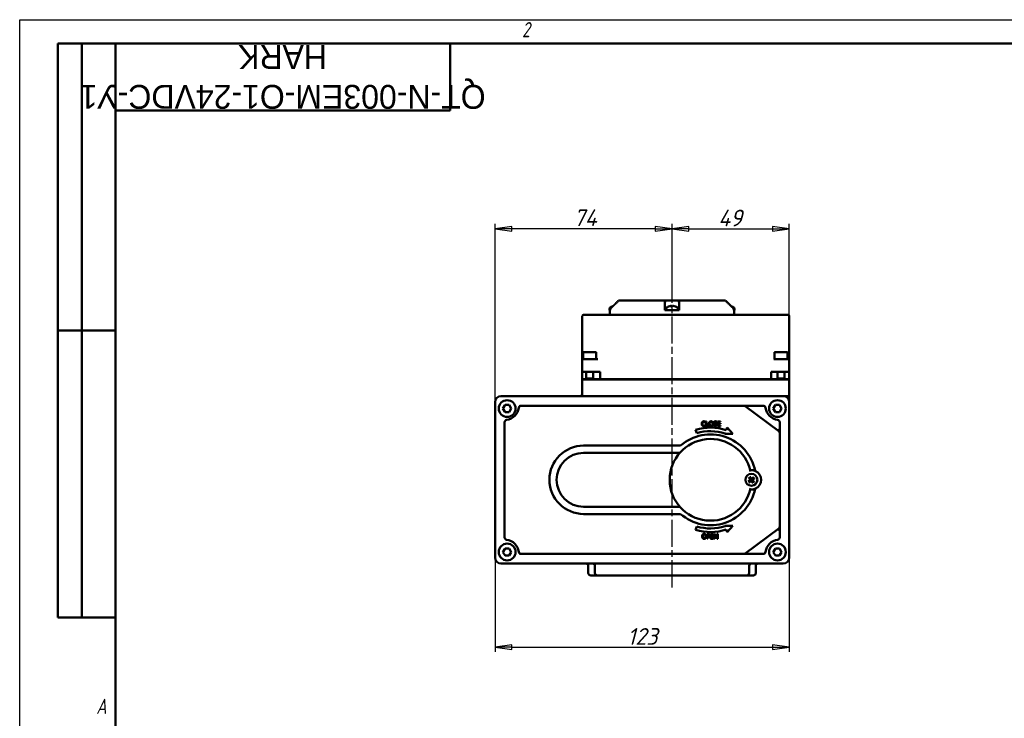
# Model space of a CAD drawing. Header units: millimetres. Extents: x 0 to 840, y 0 to 594.
# Tile 8 of 10: x 0 to 412, y 302 to 594. Entities that reach past the tile are written whole.
import ezdxf
from ezdxf.enums import TextEntityAlignment as Align

# ---------------------------------------------------------------- set-up
doc = ezdxf.new("R2018")
doc.units = ezdxf.units.MM
doc.header["$LTSCALE"] = 2
doc.linetypes.add('CHAIN', pattern=[0.7087, 0.4724, -0.0591, 0.1181, -0.0591])
for name, color, linetype, lineweight in [('Видимый контур (ГОСТ)', 7, 'Continuous', 50), ('Кромка (ГОСТ)', 7, 'Continuous', 50), ('Линия резьбы (ГОСТ)', 7, 'Continuous', 25), ('Обозначение (ГОСТ)', 7, 'Continuous', 25), ('Осевая линия (ГОСТ)', 7, 'Continuous', 25), ('Размер (ГОСТ)', 7, 'Continuous', 25), ('Эскизная геометрия (ГОСТ)', 7, 'Continuous', 50)]:
    doc.layers.add(name, color=color, linetype=linetype, lineweight=lineweight)
doc.styles.add('Альтернативный текст (ГОСТ)', font='arial.ttf', dxfattribs={"width": 0.8})
doc.styles.add('Обычный текст (ГОСТ)', font='GOST Common Italic.ttf')
doc.styles.add('Стиль текста110', font='GOST Common Italic.ttf', dxfattribs={"width": 0.8})
doc.styles.add('Стиль текста112', font='GOST Common Italic.ttf', dxfattribs={"width": 0.8})
doc.dimstyles.new('Обычный (ГОСТ)', dxfattribs={"dimscale": 2, "dimtxt": 3.5, "dimasz": 3.5, "dimexe": 1, "dimexo": 0, "dimgap": 0.5, "dimtad": 1, "dimtxsty": 'Обычный текст (ГОСТ)', "dimblk": 'Filled-1', "dimcen": 0.09, "dimdle": 15, "dimclrd": 256, "dimclre": 256, "dimclrt": 256, "dimazin": 2, "dimtfac": 0.714286, "dimtdec": 3, "dimtmove": 0, "dimatfit": 3, "dimfxl": 1, "dimtolj": 1, "dimlwd": 25, "dimlwe": 25, "dimarcsym": 0})

# ---------------------------------------------------------------- blocks, each defined once
blk = doc.blocks.new('Рамки ГОСТ - Рамка')
at = {"layer": 'Кромка (ГОСТ)', "lineweight": 25}
for p, q in [((0, 0), (0, 297)), ((0, 297), (420, 297))]:
    blk.add_line(p, q, dxfattribs=at)
at = {"layer": 'Кромка (ГОСТ)'}
for p, q in [((415, 292), (20, 292)), ((20, 292), (20, 5))]:
    blk.add_line(p, q, dxfattribs=at)
at = {"layer": 'Кромка (ГОСТ)', "char_height": 3.17, "attachment_point": 1, "style": 'Альтернативный текст (ГОСТ)'}
for s, insert, width in [('\\fGOST Common|b0|i1;{\\H3.1700;2}', (105, 296.5), 5.2328), ('\\fGOST Common|b0|i1;{\\H3.1700;A}', (16, 155), 5.1335)]:
    blk.add_mtext(s, dxfattribs=dict(at, insert=insert, width=width))
blk = doc.blocks.new('ГОСТ - Доп. графы 2')
at = {"layer": 'Эскизная геометрия (ГОСТ)'}
for p, q in [((-12, 0), (-12, 120)), ((-12, 120), (0, 120)), ((-7, 0), (-7, 120)), ((-12, 60), (0, 60)), ((0, 0), (-12, 0))]:
    blk.add_line(p, q, dxfattribs=at)
at = {"layer": 'Обозначение (ГОСТ)', "style": 'Стиль текста112'}
for tag, p in [('Первичная_применяемость', (-3.65, 90.03)), ('Справочный_номер', (-3.55, 30.02))]:
    blk.add_attdef(tag, text='', height=3.17, rotation=90, dxfattribs=at).set_placement(p, align=Align.MIDDLE_CENTER)
blk = doc.blocks.new('ГОСТ - Доп. графы 3')
at = {"layer": 'Эскизная геометрия (ГОСТ)'}
for p, q in [((0, 0), (70, 0)), ((70, 0), (70, -14)), ((70, -14), (0, -14))]:
    blk.add_line(p, q, dxfattribs=at)
at = {"layer": 'Обозначение (ГОСТ)', "style": 'Стиль текста110'}
blk.add_attdef('ОБОЗНАЧЕНИЕ', text='', height=5, rotation=180, dxfattribs=at).set_placement((34.94, -6.97), align=Align.MIDDLE_CENTER)
blk = doc.blocks.new('Filled-1')
at = {"color": 0}
for p, q in [((0, 0), (-1, 0.143)), ((-1, 0.143), (-1, -0.143)), ((-1, 0), (0, 0)), ((-1, -0.143), (0, 0))]:
    blk.add_line(p, q, dxfattribs=at)
at = {"color": 0, "flags": 128}
blk.add_lwpolyline([(-1, -0.143), (0, 0), (-1, 0.143), (-1, -0.143)], dxfattribs=at)
at = {"color": 0}
blk.add_solid([(-1, -0.143), (0, 0), (-1, 0.143), (-1, -0.143)], dxfattribs=at)
blk = doc.blocks.new('*D9')
at = {"layer": 'Defpoints', "color": 0, "linetype": 'Continuous', "transparency": 16777216}
for p in [(198.7, 506.57), (272.7, 476.57), (198.7, 434.07)]:
    blk.add_point(p, dxfattribs=at)
at = {"layer": 'Размер (ГОСТ)', "linetype": 'Continuous', "lineweight": 25, "transparency": 16777216}
for p, q in [((198.7, 434.07), (198.7, 508.57)), ((265.7, 506.57), (205.7, 506.57)), ((272.7, 476.57), (272.7, 508.57))]:
    blk.add_line(p, q, dxfattribs=at)
at = {"layer": 'Размер (ГОСТ)', "linetype": 'Continuous', "lineweight": 25, "transparency": 16777216, "xscale": 7, "yscale": 7, "zscale": 7, "rotation": 180}
blk.add_blockref('Filled-1', (198.7, 506.57), dxfattribs=at)
at = {"layer": 'Размер (ГОСТ)', "linetype": 'Continuous', "lineweight": 25, "transparency": 16777216, "xscale": 7, "yscale": 7, "zscale": 7}
blk.add_blockref('Filled-1', (272.7, 506.57), dxfattribs=at)
at = {"layer": 'Размер (ГОСТ)', "linetype": 'Continuous', "lineweight": 25, "transparency": 16777216, "insert": (231.53, 514.66), "char_height": 7, "attachment_point": 1, "style": 'Обычный текст (ГОСТ)'}
blk.add_mtext('\\A1;74', dxfattribs=at)
blk = doc.blocks.new('*D10')
at = {"layer": 'Defpoints', "color": 0, "linetype": 'Continuous', "transparency": 16777216}
for p in [(321.7, 506.57), (272.7, 476.57), (321.7, 470.07)]:
    blk.add_point(p, dxfattribs=at)
at = {"layer": 'Размер (ГОСТ)', "linetype": 'Continuous', "lineweight": 25, "transparency": 16777216}
for p, q in [((272.7, 476.57), (272.7, 508.57)), ((279.7, 506.57), (314.7, 506.57)), ((321.7, 470.07), (321.7, 508.57))]:
    blk.add_line(p, q, dxfattribs=at)
at = {"layer": 'Размер (ГОСТ)', "linetype": 'Continuous', "lineweight": 25, "transparency": 16777216, "xscale": 7, "yscale": 7, "zscale": 7, "rotation": 180}
blk.add_blockref('Filled-1', (272.7, 506.57), dxfattribs=at)
at = {"layer": 'Размер (ГОСТ)', "linetype": 'Continuous', "lineweight": 25, "transparency": 16777216, "xscale": 7, "yscale": 7, "zscale": 7}
blk.add_blockref('Filled-1', (321.7, 506.57), dxfattribs=at)
at = {"layer": 'Размер (ГОСТ)', "linetype": 'Continuous', "lineweight": 25, "transparency": 16777216, "insert": (292.01, 514.57), "char_height": 7, "attachment_point": 1, "style": 'Обычный текст (ГОСТ)'}
blk.add_mtext('\\A1;49', dxfattribs=at)
blk = doc.blocks.new('*D11')
at = {"layer": 'Defpoints', "color": 0, "linetype": 'Continuous', "transparency": 16777216}
for p in [(198.7, 369.07), (321.7, 369.07), (321.7, 331.57)]:
    blk.add_point(p, dxfattribs=at)
at = {"layer": 'Размер (ГОСТ)', "linetype": 'Continuous', "lineweight": 25, "transparency": 16777216}
for p, q in [((198.7, 369.07), (198.7, 329.57)), ((321.7, 369.07), (321.7, 329.57)), ((205.7, 331.57), (314.7, 331.57))]:
    blk.add_line(p, q, dxfattribs=at)
at = {"layer": 'Размер (ГОСТ)', "linetype": 'Continuous', "lineweight": 25, "transparency": 16777216, "xscale": 7, "yscale": 7, "zscale": 7, "rotation": 180}
blk.add_blockref('Filled-1', (198.7, 331.57), dxfattribs=at)
at = {"layer": 'Размер (ГОСТ)', "linetype": 'Continuous', "lineweight": 25, "transparency": 16777216, "xscale": 7, "yscale": 7, "zscale": 7}
blk.add_blockref('Filled-1', (321.7, 331.57), dxfattribs=at)
at = {"layer": 'Размер (ГОСТ)', "linetype": 'Continuous', "lineweight": 25, "transparency": 16777216, "insert": (254.02, 339.57), "char_height": 7, "attachment_point": 1, "style": 'Обычный текст (ГОСТ)'}
blk.add_mtext('\\A1;123', dxfattribs=at)

msp = doc.modelspace()

# ---------------------------------------------------------------- linework, layer by layer
at = {"layer": 'Видимый контур (ГОСТ)'}
for p, q in [((250.366, 476.573), (250.367, 476.573)), ((250.367, 476.573), (269.976, 476.573)), ((269.703, 472.659), (269.703, 473.366)), ((269.976, 476.573), (275.43, 476.573)), ((272.863, 474.081), (272.216, 474.081)), ((272.398, 474.297), (272.417, 474.081)), ((274.119, 474.081), (274.056, 474.081)), ((275.43, 476.573), (295.035, 476.573)), ((275.703, 473.366), (275.703, 472.659)), ((297.701, 474.081), (297.638, 474.081)), ((235.2, 470.073), (235.2, 452.973)), ((243.185, 470.573), (235.7, 470.573)), ((313.716, 470.573), (243.185, 470.573)), ((246.615, 472.973), (246.615, 472.573)), ((246.615, 472.573), (246.708, 472.573)), ((246.7, 470.573), (246.7, 472.573)), ((246.708, 472.573), (246.874, 472.573)), ((246.874, 472.659), (246.874, 472.573)), ((269.703, 472.573), (269.703, 472.659)), ((269.703, 472.573), (272.025, 472.573)), ((270.203, 472.973), (270.203, 472.573)), ((272.025, 472.573), (273.382, 472.573)), ((273.382, 472.573), (275.703, 472.573)), ((275.203, 472.973), (275.203, 472.573)), ((275.703, 472.659), (275.703, 472.573)), ((298.527, 472.573), (298.527, 472.659)), ((298.527, 472.573), (298.691, 472.573)), ((298.691, 472.573), (298.785, 472.573)), ((298.7, 470.573), (298.7, 472.573)), ((298.785, 472.973), (298.785, 472.573)), ((321.2, 470.573), (313.716, 470.573)), ((321.7, 452.973), (321.7, 470.073)), ((235.2, 452.973), (235.2, 451.473)), ((235.514, 454.673), (235.514, 451.973)), ((235.814, 454.973), (240.714, 454.973)), ((241.014, 454.673), (241.014, 451.974)), ((315.514, 454.673), (315.514, 452.047)), ((315.814, 454.973), (320.714, 454.973)), ((321.014, 454.673), (321.014, 451.973)), ((321.7, 451.473), (321.7, 452.973)), ((235.2, 451.473), (235.2, 446.673)), ((235.514, 451.973), (235.7, 451.973)), ((235.7, 451.973), (236.2, 451.973)), ((237.128, 451.973), (236.2, 451.973)), ((237.128, 451.973), (239.4, 451.973)), ((241.681, 451.973), (239.4, 451.973)), ((317.128, 451.973), (315.22, 451.973)), ((317.128, 451.973), (319.4, 451.973)), ((320.7, 451.973), (319.4, 451.973)), ((320.7, 451.973), (321.2, 451.973)), ((321.7, 446.673), (321.7, 451.473)), ((236.2, 446.673), (235.2, 446.673)), ((235.2, 443.673), (235.2, 446.673)), ((236.2, 446.673), (242.7, 446.673)), ((236.764, 446.673), (236.764, 443.573)), ((239.764, 446.673), (239.764, 443.573)), ((242.7, 443.673), (242.7, 446.673)), ((314.2, 443.673), (314.2, 446.673)), ((314.2, 446.673), (320.7, 446.673)), ((316.764, 446.673), (316.764, 443.573)), ((319.764, 446.673), (319.764, 443.573)), ((321.7, 446.673), (320.7, 446.673)), ((321.7, 443.673), (321.7, 446.673)), ((235.2, 443.673), (236.764, 443.673)), ((235.2, 443.573), (236.2, 443.573)), ((235.2, 443.573), (235.2, 437.573)), ((236.2, 443.573), (320.7, 443.573)), ((236.764, 443.973), (239.764, 443.973)), ((239.764, 443.673), (242.7, 443.673)), ((242.7, 443.673), (314.2, 443.673)), ((262.258, 443.573), (262.258, 443.673)), ((296.744, 443.573), (296.744, 443.673)), ((314.2, 443.673), (316.764, 443.673)), ((316.764, 443.973), (319.764, 443.973)), ((319.764, 443.673), (321.7, 443.673)), ((320.7, 443.573), (321.7, 443.573)), ((321.7, 437.573), (321.7, 443.573)), ((319.2, 436.573), (201.2, 436.573)), ((235.2, 437.573), (235.2, 437.518)), ((319.2, 436.573), (321.7, 436.573)), ((321.7, 436.573), (321.7, 437.573)), ((321.7, 434.073), (321.7, 436.573)), ((198.7, 434.073), (198.7, 369.073)), ((202.037, 431.379), (202.903, 432.879)), ((202.903, 432.879), (204.635, 432.879)), ((204.635, 432.879), (205.501, 431.379)), ((231.149, 432.573), (209.629, 432.573)), ((246.856, 432.573), (231.149, 432.573)), ((302.696, 432.573), (246.856, 432.573)), ((310.772, 432.573), (302.696, 432.573)), ((317.3, 421.873), (303.296, 432.373)), ((315.037, 431.379), (315.903, 432.879)), ((315.903, 432.879), (317.635, 432.879)), ((317.635, 432.879), (318.501, 431.379)), ((321.7, 369.073), (321.7, 434.073)), ((202.903, 429.879), (202.037, 431.379)), ((204.635, 429.879), (202.903, 429.879)), ((205.501, 431.379), (204.635, 429.879)), ((315.903, 429.879), (315.037, 431.379)), ((317.635, 429.879), (315.903, 429.879)), ((318.501, 431.379), (317.635, 429.879)), ((202.7, 425.645), (202.7, 377.501)), ((286.617, 425.545), (286.638, 425.545)), ((286.638, 424.453), (286.618, 424.453)), ((286.638, 425.545), (286.638, 425.866)), ((286.638, 424.135), (286.638, 424.453)), ((286.886, 425.999), (286.886, 423.999)), ((287.152, 425.999), (286.886, 425.999)), ((286.886, 423.999), (288.045, 423.999)), ((287.152, 424.236), (287.152, 425.999)), ((288.045, 424.236), (287.152, 424.236)), ((288.045, 423.999), (288.045, 424.236)), ((290.101, 424.453), (290.101, 424.119)), ((290.121, 424.453), (290.101, 424.453)), ((291.364, 425.587), (291.383, 425.587)), ((291.383, 425.587), (291.383, 425.905)), ((292.983, 425.999), (291.732, 425.999)), ((291.732, 425.999), (291.732, 423.999)), ((291.732, 423.999), (292.983, 423.999)), ((291.998, 425.763), (292.983, 425.763)), ((291.998, 425.215), (291.998, 425.763)), ((292.917, 425.215), (291.998, 425.215)), ((291.998, 424.978), (292.917, 424.978)), ((291.998, 424.236), (291.998, 424.978)), ((292.983, 424.236), (291.998, 424.236)), ((292.917, 424.978), (292.917, 425.215)), ((292.983, 425.763), (292.983, 425.999)), ((292.983, 423.999), (292.983, 424.236)), ((317.7, 421.073), (317.7, 425.645)), ((282.525, 422.479), (283.068, 421.083)), ((294.879, 420.98), (294.826, 420.834)), ((294.826, 420.834), (298.124, 420.834)), ((295.797, 423.498), (295.39, 422.383)), ((298.124, 420.834), (295.797, 423.498)), ((317.7, 382.073), (317.7, 421.073)), ((276.29, 415.874), (235.755, 415.874)), ((275.989, 412.874), (235.755, 412.874)), ((235.755, 390.272), (275.989, 390.272)), ((235.755, 387.272), (276.29, 387.272)), ((283.068, 382.063), (282.525, 380.668)), ((287.324, 378.925), (287.324, 376.925)), ((287.826, 378.925), (287.324, 378.925)), ((287.59, 377.897), (287.59, 378.695)), ((287.59, 378.695), (287.81, 378.695)), ((290.092, 378.925), (288.841, 378.925)), ((288.841, 378.925), (288.841, 376.925)), ((289.107, 378.688), (290.092, 378.688)), ((289.107, 378.14), (289.107, 378.688)), ((290.092, 378.688), (290.092, 378.925)), ((290.384, 378.925), (290.384, 376.925)), ((290.762, 378.925), (290.384, 378.925)), ((291.567, 377.341), (290.762, 378.925)), ((291.567, 378.925), (291.567, 377.341)), ((291.815, 378.925), (291.567, 378.925)), ((291.815, 376.925), (291.815, 378.925)), ((298.124, 382.313), (294.826, 382.313)), ((294.826, 382.313), (294.879, 382.167)), ((295.39, 380.764), (295.797, 379.648)), ((295.797, 379.648), (298.124, 382.313)), ((303.296, 370.773), (317.3, 381.273)), ((317.7, 377.501), (317.7, 382.073)), ((287.324, 376.925), (287.59, 376.925)), ((287.771, 377.897), (287.59, 377.897)), ((287.59, 377.67), (287.815, 377.67)), ((287.59, 376.925), (287.59, 377.67)), ((288.841, 376.925), (290.092, 376.925)), ((290.026, 378.14), (289.107, 378.14)), ((289.107, 377.904), (290.026, 377.904)), ((289.107, 377.161), (289.107, 377.904)), ((290.092, 377.161), (289.107, 377.161)), ((290.026, 377.904), (290.026, 378.14)), ((290.092, 376.925), (290.092, 377.161)), ((290.384, 376.925), (290.632, 376.925)), ((290.632, 378.649), (291.517, 376.925)), ((290.632, 376.925), (290.632, 378.649)), ((291.517, 376.925), (291.815, 376.925)), ((202.037, 371.379), (202.903, 372.879)), ((202.903, 369.879), (202.037, 371.379)), ((202.903, 372.879), (204.635, 372.879)), ((204.635, 372.879), (205.501, 371.379)), ((205.501, 371.379), (204.635, 369.879)), ((209.629, 370.573), (232.023, 370.573)), ((232.023, 370.573), (251.072, 370.573)), ((251.072, 370.573), (302.696, 370.573)), ((302.696, 370.573), (310.772, 370.573)), ((315.037, 371.379), (315.903, 372.879)), ((315.903, 369.879), (315.037, 371.379)), ((315.903, 372.879), (317.635, 372.879)), ((317.635, 372.879), (318.501, 371.379)), ((318.501, 371.379), (317.635, 369.879)), ((201.2, 366.573), (319.2, 366.573)), ((204.635, 369.879), (202.903, 369.879)), ((317.635, 369.879), (315.903, 369.879)), ((237.7, 362.573), (237.7, 365.573)), ((240.452, 362.573), (240.452, 365.573)), ((304.949, 362.573), (304.949, 365.573)), ((307.7, 362.573), (307.7, 365.573)), ((241.452, 361.573), (238.7, 361.573)), ((250.811, 361.573), (241.452, 361.573)), ((250.811, 361.573), (257.83, 361.573)), ((287.571, 361.573), (257.83, 361.573)), ((287.571, 361.573), (294.589, 361.573)), ((303.949, 361.573), (294.589, 361.573)), ((306.7, 361.573), (303.949, 361.573))]:
    msp.add_line(p, q, dxfattribs=at)
for centre, radius in [((203.769, 431.379), 3.5), ((316.769, 431.379), 3.5), ((305.887, 401.573), 2.5), ((203.769, 371.379), 3.5), ((316.769, 371.379), 3.5)]:
    msp.add_circle(centre, radius, dxfattribs=at)
for centre, radius, start, end in [((247.615, 472.973), 1, 116.26077, 179.99), ((249.115, 469.933), 4.39, 109.45641, 116.26077), ((247.7, 473.941), 0.14, 97.83375, 109.45641), ((271.203, 472.973), 1, 116.26077, 179.99), ((272.703, 469.933), 4.39, 109.45641, 116.26077), ((271.287, 473.941), 0.14, 97.57679, 109.45641), ((274.119, 473.941), 0.14, 70.54359, 90), ((272.703, 469.933), 4.39, 63.73923, 70.54359), ((274.203, 472.973), 1, 0.01, 63.73923), ((297.701, 473.941), 0.14, 70.54359, 90), ((296.285, 469.933), 4.39, 63.73923, 70.54359), ((297.785, 472.973), 1, 0.01, 63.73923), ((235.7, 470.073), 0.5, 90, 180), ((321.2, 470.073), 0.5, 0, 90), ((235.814, 454.673), 0.3, 90, 180), ((240.714, 454.673), 0.3, 0, 90), ((315.814, 454.673), 0.3, 90, 180), ((320.714, 454.673), 0.3, 0, 90), ((235.7, 451.473), 0.5, 90, 180), ((321.2, 451.473), 0.5, 0, 90), ((201.2, 434.073), 2.5, 90, 180), ((234.2, 437.573), 1, 270, 0), ((319.2, 434.073), 2.5, 0, 90), ((209.629, 431.573), 1, 90, 171.78679), ((302.696, 431.573), 1, 53.13812, 90), ((310.772, 431.573), 1, 8.21321, 90), ((202.7, 432.573), 6, 278.21321, 351.78679), ((317.7, 432.573), 6, 188.21321, 261.78679), ((203.7, 425.645), 1, 98.21321, 180), ((316.7, 425.645), 1, 0, 81.78679), ((288.802, 401.573), 19.002, 11.41313, 131.18393), ((288.802, 401.573), 21.827, 72.43309, 106.71259), ((288.802, 401.573), 20.335, 72.61361, 106.37889), ((316.7, 421.073), 1, 0, 53.13812), ((235.755, 401.573), 14.301, 90, 270), ((288.802, 401.573), 17.085, 11.97381, 348.02619), ((235.755, 401.573), 11.301, 90, 270), ((305.887, 401.573), 4.064, 263.16941, 96.83059), ((305.887, 401.573), 0.935, 204.14148, 230.60542), ((305.887, 401.573), 0.935, 114.14148, 140.60542), ((305.887, 401.573), 0.935, 294.14148, 320.60542), ((305.887, 401.573), 0.935, 24.14148, 50.60542), ((288.802, 401.573), 19.002, 228.81607, 348.58687), ((288.802, 401.573), 21.827, 253.28741, 287.56691), ((288.802, 401.573), 20.335, 253.62111, 287.38639), ((316.7, 382.073), 1, 306.86188, 0), ((203.7, 377.501), 1, 180, 261.78679), ((202.7, 370.573), 6, 8.21321, 81.78679), ((317.7, 370.573), 6, 98.21321, 171.78679), ((316.7, 377.501), 1, 278.21321, 0), ((209.629, 371.573), 1, 188.21321, 270), ((302.696, 371.573), 1, 270, 306.86188), ((310.772, 371.573), 1, 270, 351.78679), ((201.2, 369.073), 2.5, 180, 270), ((236.7, 365.573), 1, 0, 90), ((239.452, 365.573), 1, 0, 90), ((305.949, 365.573), 1, 90, 180), ((308.7, 365.573), 1, 90, 180), ((319.2, 369.073), 2.5, 270, 0), ((238.7, 362.573), 1, 180, 270), ((241.452, 362.573), 1, 180, 270), ((303.949, 362.573), 1, 270, 0), ((306.7, 362.573), 1, 270, 0)]:
    msp.add_arc(centre, radius, start, end, dxfattribs=at)
for centre, major_axis, ratio, start_param, end_param in [((249.12, 469.947), (4.145, -1.436), 0.9957367, 2.1664136, 2.2422488), ((272.708, 469.947), (4.179, -1.334), 0.995806, 1.9853715, 2.2175738), ((272.861, 469.947), (-0.391, 4.37), 0.2071948, 0.0857992, 0.3180015), ((272.865, 469.947), (-0.382, 4.37), 0.0278248, 5.9498025, 6.1764204), ((272.541, 469.947), (0.382, 4.37), 0.0278248, 0.1067649, 0.3389671), ((272.737, 469.947), (1.701, -4.044), 0.9744097, 2.4160646, 2.6482669), ((272.699, 469.947), (-4.179, -1.334), 0.995806, 4.0703362, 4.2978138), ((296.281, 469.947), (-4.168, -1.369), 0.9957836, 4.062047, 4.1328917), ((296.319, 469.947), (1.696, -4.046), 0.9742444, 2.4174339, 2.4680937), ((317.9, 422.673), (-0.6, -0.8), 0.3887885, 4.9960354, 6.2831853), ((305.973, 401.436), (-3.713, -2.336), 0.0871557, 4.8167185, 5.0489208), ((306.006, 401.683), (2.968, -3.231), 0.0871557, 4.3758571, 4.6080594), ((305.777, 401.692), (3.231, 2.968), 0.0871557, 4.3758571, 4.6080594), ((305.75, 401.487), (-2.336, 3.713), 0.0871557, 4.8167185, 5.0489208), ((306.024, 401.659), (2.336, -3.713), 0.0871557, 4.8167185, 5.0489208), ((305.997, 401.454), (-3.231, -2.968), 0.0871557, 4.3758571, 4.6080594), ((305.768, 401.464), (-2.968, 3.231), 0.0871557, 4.3758571, 4.6080594), ((305.801, 401.71), (3.713, 2.336), 0.0871557, 4.8167185, 5.0489208), ((317.9, 380.473), (-0.6, 0.8), 0.3887885, 0, 1.2871499)]:
    msp.add_ellipse(centre, major_axis=major_axis, ratio=ratio, start_param=start_param, end_param=end_param, dxfattribs=at)
for points, knots in [([(247.169, 473.366), (247.169, 473.366), (247.169, 473.365), (247.081, 473.278), (246.998, 473.155), (246.903, 472.927), (246.874, 472.782), (246.874, 472.659)], [-0.074150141, -0.074150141, -0.074150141, -0.074150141, -0.074012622, -0.074012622, -0.036942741, -0.036942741, 0, 0, 0, 0]), ([(249.115, 475.298), (249.246, 475.428), (249.373, 475.555), (249.781, 475.966), (250.079, 476.273), (250.366, 476.573)], [1.13553758, 1.13553758, 1.13553758, 1.13553758, 1.18828561, 1.18828561, 1.30987869, 1.30987869, 1.30987869, 1.30987869]), ([(250.367, 476.573), (250.08, 476.273), (249.782, 475.966), (249.497, 475.68), (249.374, 475.555), (249.246, 475.427), (249.115, 475.298)], [-0.12159309, -0.12159309, -0.12159309, -0.12159309, 0, 0, 0, 0.05284171, 0.05284171, 0.05284171, 0.05284171]), ([(269.703, 475.298), (269.703, 475.428), (269.712, 475.555), (269.764, 475.966), (269.845, 476.273), (269.976, 476.573)], [1.13553758, 1.13553758, 1.13553758, 1.13553758, 1.18828561, 1.18828561, 1.30987869, 1.30987869, 1.30987869, 1.30987869]), ([(272.24, 474.294), (272.261, 474.296), (272.282, 474.298), (272.321, 474.301), (272.339, 474.301), (272.367, 474.302), (272.379, 474.302), (272.395, 474.3), (272.398, 474.298), (272.397, 474.296), (272.396, 474.295), (272.394, 474.294)], [0, 0, 0, 0, 0.006108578, 0.006108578, 0.012217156, 0.012217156, 0.018309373, 0.018309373, 0.02440159, 0.02440159, 0.027283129, 0.027283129, 0.027283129, 0.027283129]), ([(272.498, 474.294), (272.497, 474.296), (272.492, 474.298), (272.474, 474.301), (272.461, 474.301), (272.432, 474.302), (272.413, 474.302), (272.391, 474.301), (272.39, 474.301), (272.388, 474.301)], [0, 0, 0, 0, 0.006105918, 0.006105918, 0.012211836, 0.012211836, 0.018306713, 0.018306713, 0.018758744, 0.018758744, 0.018758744, 0.018758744]), ([(272.909, 474.294), (272.909, 474.296), (272.914, 474.298), (272.932, 474.301), (272.945, 474.301), (272.975, 474.302), (272.993, 474.302), (273.033, 474.3), (273.055, 474.298), (273.085, 474.296), (273.095, 474.295), (273.105, 474.294)], [0, 0, 0, 0, 0.006105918, 0.006105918, 0.012211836, 0.012211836, 0.018306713, 0.018306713, 0.02440159, 0.02440159, 0.027283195, 0.027283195, 0.027283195, 0.027283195]), ([(273.166, 474.294), (273.146, 474.296), (273.124, 474.298), (273.085, 474.301), (273.067, 474.301), (273.039, 474.302), (273.027, 474.302), (273.019, 474.301), (273.018, 474.301), (273.018, 474.301)], [0, 0, 0, 0, 0.006105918, 0.006105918, 0.012211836, 0.012211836, 0.018306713, 0.018306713, 0.018758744, 0.018758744, 0.018758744, 0.018758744]), ([(275.43, 476.573), (275.561, 476.273), (275.642, 475.966), (275.679, 475.68), (275.695, 475.555), (275.703, 475.427), (275.703, 475.298)], [-0.12159309, -0.12159309, -0.12159309, -0.12159309, 0, 0, 0, 0.05284171, 0.05284171, 0.05284171, 0.05284171]), ([(296.285, 475.298), (296.155, 475.428), (296.027, 475.555), (295.62, 475.966), (295.321, 476.273), (295.035, 476.573)], [1.13553758, 1.13553758, 1.13553758, 1.13553758, 1.18828561, 1.18828561, 1.30987869, 1.30987869, 1.30987869, 1.30987869]), ([(298.527, 472.659), (298.527, 472.782), (298.498, 472.927), (298.403, 473.155), (298.321, 473.278), (298.233, 473.365), (298.232, 473.366), (298.232, 473.366)], [-0.59454155, -0.59454155, -0.59454155, -0.59454155, -0.557598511, -0.557598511, -0.520528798, -0.520528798, -0.520391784, -0.520391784, -0.520391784, -0.520391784]), ([(315.612, 451.973), (315.592, 451.973), (315.575, 451.976), (315.53, 451.993), (315.514, 452.017), (315.514, 452.047)], [-0.549301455, -0.549301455, -0.549301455, -0.549301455, -0.532239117, -0.532239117, -0.495377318, -0.495377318, -0.495377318, -0.495377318]), ([(235.2, 437.518), (235.2, 437.434), (235.179, 437.268), (235.063, 436.975), (234.837, 436.714), (234.622, 436.605), (234.53, 436.573)], [-0.47514939, -0.47514939, -0.47514939, -0.47514939, -0.4249845, -0.37481961, -0.27448983, -0.17576853, -0.17576853, -0.17576853, -0.17576853]), ([(231.149, 432.573), (231.146, 432.573), (231.143, 432.573), (231.139, 432.573), (231.138, 432.573), (231.136, 432.573)], [-0.0011235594, -0.0011235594, -0.0011235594, -0.0011235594, 0, 0, 0.0007117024, 0.0007117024, 0.0007117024, 0.0007117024]), ([(304.555, 400.97), (304.567, 400.979), (304.582, 400.988), (304.609, 401.005), (304.627, 401.016), (304.655, 401.032), (304.67, 401.04), (304.689, 401.051), (304.698, 401.055), (304.704, 401.057)], [0.016435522, 0.016435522, 0.016435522, 0.016435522, 0.020942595, 0.020942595, 0.02618765, 0.02618765, 0.031383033, 0.031383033, 0.035600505, 0.035600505, 0.035600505, 0.035600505]), ([(304.882, 402.382), (304.876, 402.386), (304.869, 402.392), (304.853, 402.407), (304.84, 402.419), (304.818, 402.442), (304.804, 402.457), (304.782, 402.481), (304.77, 402.494), (304.76, 402.505)], [0.047865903, 0.047865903, 0.047865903, 0.047865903, 0.052083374, 0.052083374, 0.057278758, 0.057278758, 0.062523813, 0.062523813, 0.067030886, 0.067030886, 0.067030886, 0.067030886]), ([(305.078, 400.568), (305.074, 400.563), (305.068, 400.555), (305.053, 400.539), (305.041, 400.527), (305.018, 400.504), (305.003, 400.49), (304.979, 400.468), (304.966, 400.456), (304.955, 400.447)], [0.047865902, 0.047865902, 0.047865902, 0.047865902, 0.052083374, 0.052083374, 0.057278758, 0.057278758, 0.062523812, 0.062523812, 0.067030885, 0.067030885, 0.067030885, 0.067030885]), ([(305.284, 402.905), (305.292, 402.893), (305.302, 402.879), (305.319, 402.851), (305.33, 402.833), (305.346, 402.806), (305.354, 402.79), (305.364, 402.771), (305.368, 402.762), (305.371, 402.756)], [0.016435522, 0.016435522, 0.016435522, 0.016435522, 0.020942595, 0.020942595, 0.02618765, 0.02618765, 0.031383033, 0.031383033, 0.035600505, 0.035600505, 0.035600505, 0.035600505]), ([(305.417, 401.762), (305.431, 401.747), (305.442, 401.728), (305.457, 401.687), (305.46, 401.666), (305.458, 401.625), (305.453, 401.604), (305.435, 401.564), (305.422, 401.547), (305.4, 401.526), (305.392, 401.52), (305.384, 401.515)], [0, 0, 0, 0, 0.006105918, 0.006105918, 0.012211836, 0.012211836, 0.018306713, 0.018306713, 0.02440159, 0.02440159, 0.027283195, 0.027283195, 0.027283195, 0.027283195]), ([(305.498, 401.836), (305.522, 401.812), (305.543, 401.781), (305.564, 401.731), (305.57, 401.709), (305.577, 401.662), (305.577, 401.638), (305.571, 401.593), (305.565, 401.569), (305.546, 401.526), (305.534, 401.506), (305.5, 401.463), (305.472, 401.439), (305.442, 401.422)], [0.115705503, 0.115705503, 0.115705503, 0.115705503, 0.126574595, 0.126574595, 0.133368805, 0.133368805, 0.140163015, 0.140163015, 0.146957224, 0.146957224, 0.153751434, 0.153751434, 0.164620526, 0.164620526, 0.164620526, 0.164620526]), ([(305.624, 401.184), (305.649, 401.208), (305.679, 401.229), (305.729, 401.25), (305.752, 401.257), (305.798, 401.263), (305.823, 401.263), (305.868, 401.257), (305.891, 401.251), (305.934, 401.232), (305.954, 401.22), (305.997, 401.186), (306.021, 401.158), (306.038, 401.128)], [0.115705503, 0.115705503, 0.115705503, 0.115705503, 0.126574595, 0.126574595, 0.133368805, 0.133368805, 0.140163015, 0.140163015, 0.146957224, 0.146957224, 0.153751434, 0.153751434, 0.164620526, 0.164620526, 0.164620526, 0.164620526]), ([(305.698, 401.103), (305.713, 401.117), (305.732, 401.128), (305.773, 401.143), (305.795, 401.146), (305.835, 401.144), (305.857, 401.139), (305.896, 401.121), (305.914, 401.108), (305.934, 401.086), (305.94, 401.079), (305.945, 401.07)], [0, 0, 0, 0, 0.006105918, 0.006105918, 0.012211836, 0.012211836, 0.018306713, 0.018306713, 0.02440159, 0.02440159, 0.027283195, 0.027283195, 0.027283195, 0.027283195]), ([(306.15, 401.963), (306.125, 401.938), (306.095, 401.918), (306.045, 401.896), (306.022, 401.89), (305.976, 401.883), (305.951, 401.883), (305.906, 401.889), (305.883, 401.896), (305.84, 401.914), (305.82, 401.927), (305.777, 401.96), (305.753, 401.988), (305.736, 402.018)], [0.115705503, 0.115705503, 0.115705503, 0.115705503, 0.126574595, 0.126574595, 0.133368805, 0.133368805, 0.140163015, 0.140163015, 0.146957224, 0.146957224, 0.153751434, 0.153751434, 0.164620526, 0.164620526, 0.164620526, 0.164620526]), ([(306.076, 402.043), (306.061, 402.03), (306.042, 402.018), (306.001, 402.003), (305.979, 402), (305.939, 402.002), (305.917, 402.007), (305.878, 402.025), (305.86, 402.038), (305.84, 402.06), (305.834, 402.068), (305.829, 402.076)], [0, 0, 0, 0, 0.006105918, 0.006105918, 0.012211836, 0.012211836, 0.018306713, 0.018306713, 0.02440159, 0.02440159, 0.027283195, 0.027283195, 0.027283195, 0.027283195]), ([(306.276, 401.31), (306.252, 401.335), (306.231, 401.365), (306.21, 401.415), (306.204, 401.438), (306.197, 401.484), (306.197, 401.509), (306.203, 401.554), (306.209, 401.577), (306.228, 401.621), (306.24, 401.64), (306.274, 401.683), (306.302, 401.707), (306.332, 401.724)], [0.115705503, 0.115705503, 0.115705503, 0.115705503, 0.126574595, 0.126574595, 0.133368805, 0.133368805, 0.140163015, 0.140163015, 0.146957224, 0.146957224, 0.153751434, 0.153751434, 0.164620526, 0.164620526, 0.164620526, 0.164620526]), ([(306.357, 401.385), (306.343, 401.4), (306.332, 401.418), (306.317, 401.459), (306.314, 401.481), (306.316, 401.521), (306.321, 401.543), (306.339, 401.582), (306.352, 401.6), (306.374, 401.62), (306.382, 401.626), (306.39, 401.632)], [0, 0, 0, 0, 0.006108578, 0.006108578, 0.012217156, 0.012217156, 0.018309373, 0.018309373, 0.02440159, 0.02440159, 0.027283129, 0.027283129, 0.027283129, 0.027283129]), ([(306.49, 400.241), (306.482, 400.253), (306.472, 400.268), (306.455, 400.295), (306.444, 400.313), (306.428, 400.341), (306.42, 400.356), (306.41, 400.376), (306.406, 400.384), (306.403, 400.391)], [0.016435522, 0.016435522, 0.016435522, 0.016435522, 0.020942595, 0.020942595, 0.02618765, 0.02618765, 0.031383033, 0.031383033, 0.035600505, 0.035600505, 0.035600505, 0.035600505]), ([(306.696, 402.578), (306.7, 402.584), (306.706, 402.591), (306.721, 402.607), (306.733, 402.62), (306.756, 402.642), (306.771, 402.657), (306.795, 402.679), (306.808, 402.69), (306.819, 402.7)], [0.047865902, 0.047865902, 0.047865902, 0.047865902, 0.052083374, 0.052083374, 0.057278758, 0.057278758, 0.062523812, 0.062523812, 0.067030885, 0.067030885, 0.067030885, 0.067030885]), ([(306.892, 400.764), (306.898, 400.76), (306.905, 400.754), (306.921, 400.739), (306.934, 400.727), (306.956, 400.704), (306.97, 400.689), (306.992, 400.665), (307.004, 400.652), (307.014, 400.641)], [0.047865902, 0.047865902, 0.047865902, 0.047865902, 0.052083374, 0.052083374, 0.057278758, 0.057278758, 0.062523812, 0.062523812, 0.067030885, 0.067030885, 0.067030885, 0.067030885]), ([(307.219, 402.176), (307.207, 402.168), (307.192, 402.158), (307.165, 402.141), (307.147, 402.13), (307.119, 402.114), (307.104, 402.106), (307.085, 402.096), (307.076, 402.092), (307.07, 402.089)], [0.016435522, 0.016435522, 0.016435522, 0.016435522, 0.020942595, 0.020942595, 0.02618765, 0.02618765, 0.031383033, 0.031383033, 0.035600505, 0.035600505, 0.035600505, 0.035600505])]:
    msp.add_open_spline(points, degree=3, knots=knots, dxfattribs=at)
for points, weights in [([(249.115, 475.298), (248.18, 474.37), (247.169, 473.366)], [1.00372365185, 1.00416831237, 1.00305927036]), ([(247.978, 474.17), (248.56, 474.747), (249.115, 475.298)], [1.00370384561, 1.00398757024, 1.00372310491]), ([(269.703, 473.366), (269.703, 474.371), (269.703, 475.298)], [1.00305910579, 1.00416849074, 1.00372310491]), ([(275.703, 475.298), (275.703, 474.37), (275.703, 473.366)], [1.00372681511, 1.00417062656, 1.00306073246]), ([(298.232, 473.366), (297.221, 474.371), (296.285, 475.298)], [1.00305910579, 1.00416849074, 1.00372310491]), ([(305.034, 401.191), (304.895, 401.135), (304.704, 401.057)], [1, 1.01453008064, 1.00329461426]), ([(304.882, 402.382), (305.046, 402.257), (305.164, 402.167)], [1.00329461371, 1.01453007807, 1]), ([(305.442, 401.422), (305.306, 401.345), (305.034, 401.191)], [1.84165152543, 1.44094764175, 1]), ([(305.078, 400.568), (305.203, 400.732), (305.294, 400.851)], [1.00329461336, 1.01453007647, 1]), ([(305.164, 402.167), (305.387, 401.946), (305.498, 401.836)], [1, 1.44094764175, 1.84165152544]), ([(305.294, 400.851), (305.514, 401.073), (305.624, 401.184)], [1, 1.44094764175, 1.84165152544]), ([(305.505, 402.426), (305.448, 402.565), (305.371, 402.756)], [1, 1.014530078, 1.00329461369]), ([(305.736, 402.018), (305.659, 402.154), (305.505, 402.426)], [1.84165152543, 1.44094764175, 1]), ([(306.038, 401.128), (306.115, 400.992), (306.269, 400.72)], [1.84165152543, 1.44094764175, 1]), ([(306.48, 402.296), (306.26, 402.074), (306.15, 401.963)], [1, 1.44094764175, 1.84165152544]), ([(306.269, 400.72), (306.326, 400.581), (306.403, 400.391)], [1, 1.01453007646, 1.00329461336]), ([(306.61, 400.98), (306.387, 401.2), (306.276, 401.31)], [1, 1.44094764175, 1.84165152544]), ([(306.332, 401.724), (306.468, 401.801), (306.74, 401.956)], [1.84165152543, 1.44094764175, 1]), ([(306.696, 402.578), (306.571, 402.415), (306.48, 402.296)], [1.00329461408, 1.01453007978, 1]), ([(306.892, 400.764), (306.728, 400.889), (306.61, 400.98)], [1.00329461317, 1.01453007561, 1]), ([(306.74, 401.956), (306.879, 402.012), (307.07, 402.089)], [1, 1.01453007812, 1.00329461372])]:
    msp.add_rational_spline(points, weights, degree=2, dxfattribs=at)
for points, degree in [([(272.207, 474.073), (272.21, 474.078), (272.213, 474.081), (272.216, 474.081)], 3), ([(241.014, 451.974), (241.014, 451.974), (241.013, 451.973), (241.012, 451.973)], 3), ([(285.371, 425.759), (285.249, 425.622), (285.121, 425.249), (285.121, 424.998)], 2), ([(285.121, 424.998), (285.121, 424.745), (285.252, 424.356), (285.372, 424.226)], 2), ([(286.02, 426.035), (285.818, 426.035), (285.49, 425.894), (285.371, 425.759)], 2), ([(285.372, 424.226), (285.492, 424.095), (285.821, 423.963), (286.016, 423.963)], 2), ([(285.398, 424.998), (285.398, 425.19), (285.492, 425.5), (285.576, 425.602)], 2), ([(285.583, 424.393), (285.497, 424.495), (285.398, 424.792), (285.398, 424.998)], 2), ([(285.576, 425.602), (285.662, 425.703), (285.891, 425.808), (286.019, 425.808)], 2), ([(286.019, 424.194), (285.892, 424.194), (285.667, 424.294), (285.583, 424.393)], 2), ([(286.016, 423.963), (286.136, 423.963), (286.285, 423.993), (286.372, 424.022)], 2), ([(286.019, 425.808), (286.136, 425.808), (286.315, 425.754), (286.392, 425.712)], 2), ([(286.406, 424.293), (286.33, 424.25), (286.134, 424.194), (286.019, 424.194)], 2), ([(286.372, 425.983), (286.298, 426.006), (286.121, 426.035), (286.02, 426.035)], 2), ([(286.638, 425.866), (286.571, 425.902), (286.437, 425.962), (286.372, 425.983)], 2), ([(286.372, 424.022), (286.455, 424.048), (286.571, 424.104), (286.638, 424.135)], 2), ([(286.392, 425.712), (286.471, 425.669), (286.581, 425.578), (286.617, 425.545)], 2), ([(286.618, 424.453), (286.588, 424.422), (286.479, 424.335), (286.406, 424.293)], 2), ([(288.38, 425.771), (288.265, 425.633), (288.14, 425.25), (288.14, 424.999)], 2), ([(288.14, 424.999), (288.14, 424.753), (288.264, 424.362), (288.379, 424.229)], 2), ([(288.379, 424.229), (288.497, 424.095), (288.821, 423.957), (289.024, 423.957)], 2), ([(289.024, 426.041), (288.823, 426.041), (288.497, 425.904), (288.38, 425.771)], 2), ([(288.418, 424.999), (288.418, 425.194), (288.502, 425.502), (288.581, 425.604)], 2), ([(289.025, 424.187), (288.748, 424.187), (288.418, 424.605), (288.418, 424.999)], 2), ([(288.581, 425.604), (288.664, 425.711), (288.881, 425.811), (289.025, 425.811)], 2), ([(289.669, 425.771), (289.555, 425.899), (289.228, 426.041), (289.024, 426.041)], 2), ([(289.024, 423.957), (289.22, 423.957), (289.546, 424.09), (289.669, 424.229)], 2), ([(289.025, 425.811), (289.165, 425.811), (289.388, 425.707), (289.468, 425.604)], 2), ([(289.631, 424.999), (289.631, 424.605), (289.302, 424.187), (289.025, 424.187)], 2), ([(289.468, 425.604), (289.546, 425.503), (289.631, 425.197), (289.631, 424.999)], 2), ([(289.909, 424.999), (289.909, 425.249), (289.782, 425.638), (289.669, 425.771)], 2), ([(289.669, 424.229), (289.785, 424.362), (289.909, 424.756), (289.909, 424.999)], 2), ([(290.101, 424.119), (290.236, 424.054), (290.541, 423.963), (290.758, 423.963)], 2), ([(290.789, 426.035), (290.495, 426.035), (290.116, 425.706), (290.116, 425.463)], 2), ([(290.116, 425.463), (290.116, 425.346), (290.184, 425.168), (290.246, 425.101)], 2), ([(290.738, 424.194), (290.584, 424.194), (290.252, 424.33), (290.121, 424.453)], 2), ([(290.246, 425.101), (290.309, 425.035), (290.473, 424.952), (290.576, 424.925)], 2), ([(290.393, 425.49), (290.393, 425.631), (290.622, 425.805), (290.807, 425.805)], 2), ([(290.654, 425.179), (290.528, 425.213), (290.393, 425.364), (290.393, 425.49)], 2), ([(290.576, 424.925), (290.691, 424.895), (290.845, 424.86), (290.938, 424.834)], 2), ([(291.064, 425.074), (290.983, 425.098), (290.738, 425.156), (290.654, 425.179)], 2), ([(291.184, 424.528), (291.184, 424.377), (290.959, 424.194), (290.738, 424.194)], 2), ([(290.758, 423.963), (290.941, 423.963), (291.184, 424.057), (291.28, 424.145)], 2), ([(291.383, 425.905), (291.255, 425.968), (290.957, 426.035), (290.789, 426.035)], 2), ([(290.807, 425.805), (290.97, 425.805), (291.268, 425.675), (291.364, 425.587)], 2), ([(290.938, 424.834), (291.066, 424.797), (291.184, 424.647), (291.184, 424.528)], 2), ([(291.461, 424.57), (291.461, 424.756), (291.27, 425.01), (291.064, 425.074)], 2), ([(291.28, 424.145), (291.366, 424.224), (291.461, 424.451), (291.461, 424.57)], 2), ([(285.504, 378.696), (285.389, 378.559), (285.264, 378.176), (285.264, 377.925)], 2), ([(286.147, 378.967), (285.946, 378.967), (285.621, 378.829), (285.504, 378.696)], 2), ([(285.705, 378.529), (285.788, 378.636), (286.005, 378.737), (286.149, 378.737)], 2), ([(286.792, 378.696), (286.679, 378.824), (286.352, 378.967), (286.147, 378.967)], 2), ([(286.149, 378.737), (286.288, 378.737), (286.512, 378.633), (286.591, 378.529)], 2), ([(287.032, 377.925), (287.032, 378.174), (286.906, 378.563), (286.792, 378.696)], 2), ([(287.81, 378.695), (287.935, 378.695), (288.104, 378.661), (288.167, 378.619)], 2), ([(288.35, 378.8), (288.254, 378.867), (288.005, 378.925), (287.826, 378.925)], 2), ([(288.588, 378.322), (288.588, 378.489), (288.462, 378.724), (288.35, 378.8)], 2), ([(285.264, 377.925), (285.264, 377.679), (285.387, 377.288), (285.502, 377.155)], 2), ([(285.502, 377.155), (285.621, 377.02), (285.945, 376.883), (286.147, 376.883)], 2), ([(285.541, 377.925), (285.541, 378.119), (285.625, 378.427), (285.705, 378.529)], 2), ([(286.149, 377.113), (285.872, 377.113), (285.541, 377.531), (285.541, 377.925)], 2), ([(286.147, 376.883), (286.343, 376.883), (286.669, 377.016), (286.792, 377.155)], 2), ([(286.755, 377.925), (286.755, 377.531), (286.426, 377.113), (286.149, 377.113)], 2), ([(286.591, 378.529), (286.669, 378.429), (286.755, 378.123), (286.755, 377.925)], 2), ([(286.792, 377.155), (286.909, 377.288), (287.032, 377.682), (287.032, 377.925)], 2), ([(288.198, 378.017), (288.133, 377.949), (287.933, 377.897), (287.771, 377.897)], 2), ([(287.815, 377.67), (288.029, 377.67), (288.309, 377.776), (288.413, 377.878)], 2), ([(288.167, 378.619), (288.24, 378.57), (288.311, 378.418), (288.311, 378.314)], 2), ([(288.311, 378.314), (288.311, 378.218), (288.258, 378.077), (288.198, 378.017)], 2), ([(288.413, 377.878), (288.496, 377.959), (288.588, 378.192), (288.588, 378.322)], 2)]:
    msp.add_open_spline(points, degree=degree, dxfattribs=at)
at = {"layer": 'Линия резьбы (ГОСТ)'}
for p, q in [((237.065, 443.973), (237.065, 443.573)), ((239.463, 443.573), (239.463, 443.973)), ((317.065, 443.973), (317.065, 443.573)), ((319.463, 443.573), (319.463, 443.973))]:
    msp.add_line(p, q, dxfattribs=at)
at = {"layer": 'Осевая линия (ГОСТ)', "linetype": 'CHAIN', "ltscale": 11.993792}
msp.add_line((272.7, 356.573), (272.703, 481.573), dxfattribs=at)

# ---------------------------------------------------------------- block references
at = {"xscale": 2, "yscale": 2, "zscale": 2}
for name, p in [('Рамки ГОСТ - Рамка', (0, 0)), ('ГОСТ - Доп. графы 2', (40, 344))]:
    msp.add_blockref(name, p, dxfattribs=at)
ref = msp.add_blockref('ГОСТ - Доп. графы 3', (40, 584), dxfattribs=dict(xscale=2, yscale=2, zscale=2))
lines = msp.add_mtext('QT-N-003EM-O1-24VDC-У1 HARK', dxfattribs={"layer": 'Обозначение (ГОСТ)', "insert": (109.884, 570.065), "char_height": 10, "width": 140.24968, "attachment_point": 5, "rotation": 180, "style": 'Стиль текста110'})
ref.add_attrib('ОБОЗНАЧЕНИЕ', '', (109.884, 570.065)).embed_mtext(lines)

# ---------------------------------------------------------------- dimensions: what is measured, and where the dimension line sits
at = {"layer": 'Размер (ГОСТ)', "linetype": 'Continuous', "lineweight": 25}
for base, p1, p2, picture, middle in [((198.7, 506.573), (272.703, 476.573), (198.7, 434.073), '*D9', (235.702, 506.573)), ((321.7, 331.573), (198.7, 369.073), (321.7, 369.073), '*D11', (260.2, 331.573))]:
    dim = msp.add_linear_dim(base=base, p1=p1, p2=p2, angle=180, dimstyle='Обычный (ГОСТ)', override={"dimgap": 0.5, "dimdec": 2, "dimtol": 0, "dimlim": 0, "dimtp": 0, "dimtm": 0, "dimtdec": 3, "dimtofl": 0, "dimatfit": 1}, dxfattribs=at)
    dim.commit()
    dim.dimension.update_dxf_attribs({"geometry": picture, "text_midpoint": middle, "dimtype": 160})
dim = msp.add_linear_dim(base=(321.7, 506.573), p1=(272.703, 476.573), p2=(321.7, 470.073), dimstyle='Обычный (ГОСТ)', override={"dimgap": 0.5, "dimdec": 2, "dimtol": 0, "dimlim": 0, "dimtp": 0, "dimtm": 0, "dimtdec": 3, "dimtofl": 0, "dimatfit": 1}, dxfattribs=at)
dim.commit()
dim.dimension.update_dxf_attribs({"geometry": '*D10', "text_midpoint": (297.202, 506.573), "dimtype": 160})

doc.saveas('drawing.dxf')
